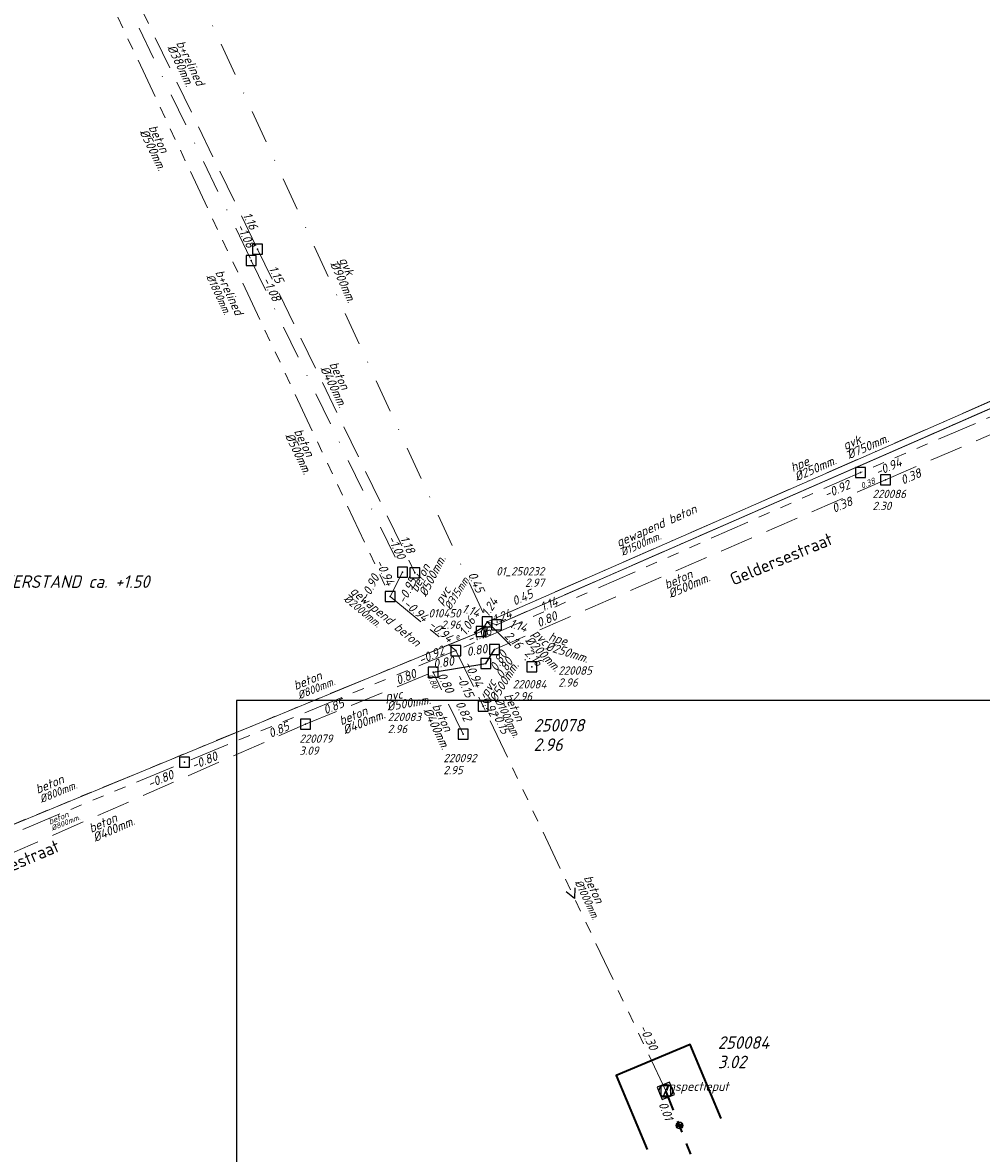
# Model space of a CAD drawing. Header units: metres. Extents: x 152202 to 157341, y 461610 to 468701.
# Tile 83 of 238: x 154140 to 154283, y 463697 to 463867. Entities that reach past the tile are written whole.
import ezdxf
from ezdxf.enums import TextEntityAlignment as Align
from ezdxf.lldxf.tags import DXFTag

# ---------------------------------------------------------------- set-up
doc = ezdxf.new("R2010")
doc.units = ezdxf.units.M
doc.header["$PDMODE"] = 64
doc.header["$PDSIZE"] = 1.5
for name, pattern in [('RI-GWA', [18.45, 6, -1.8, 1.75, -1.8, 1.75, -1.8, 1.75, -1.8]), ('RI-HWA', [7.4, 5, -2.4]), ('RI-VWA', [11, 5, -3, 0, -3])]:
    doc.linetypes.add(name, pattern=pattern)
doc.layers.get('0').update_dxf_attribs({"linetype": 'CONTINUOUS'})
doc.layers.get('DEFPOINTS').update_dxf_attribs({"linetype": 'CONTINUOUS'})
for name, color, linetype, lineweight in [('B-OI-RI-GWA-MATERIAAL-T18', 10, 'CONTINUOUS', 18), ('B-OI-RI-GWA-PUTDEKSELHOOGTE-T25', 10, 'CONTINUOUS', 25), ('B-OI-RI-GWA_BOB-T18', 10, 'CONTINUOUS', 18), ('B-OI-RI-GWA_DIAMETER-T18', 10, 'CONTINUOUS', 18), ('B-OI-RI-GWA_PUTNUMMER-T18', 10, 'CONTINUOUS', 18), ('B-OI-RI-GWA_PUTNUMMER-T25', 10, 'CONTINUOUS', 18), ('B-OI-RI-GWA_RIOOLPUT-S', 10, 'CONTINUOUS', 25), ('B-OI-RI-GWA_TRANSPORTLEIDING-G', 10, 'RI-GWA', 18), ('B-OI-RI-GWA_TRANSPORTLEIDING_BETON_1000-G', 10, 'RI-GWA', 18), ('B-OI-RI-GWA_TRANSPORTLEIDING_BETON_1500-G', 10, 'RI-GWA', 18), ('B-OI-RI-GWA_TRANSPORTLEIDING_BETON_1800-G', 10, 'RI-GWA', 18), ('B-OI-RI-GWA_TRANSPORTLEIDING_BETON_2000-G', 10, 'RI-GWA', 18), ('B-OI-RI-GWA_TRANSPORTLEIDING_BETON_800-G', 10, 'RI-GWA', 18), ('B-OI-RI-GWA_TRANSPORTLEIDING_PVC_315-G', 10, 'RI-GWA', 18), ('B-OI-RI-HWA-BOB-T18', 150, 'CONTINUOUS', 18), ('B-OI-RI-HWA-MATERIAAL-T18', 150, 'CONTINUOUS', 18), ('B-OI-RI-HWA-PUTDEKSELHOOGTE-T25', 150, 'CONTINUOUS', 25), ('B-OI-RI-HWA-PUTNUMMER-T25', 150, 'CONTINUOUS', 25), ('B-OI-RI-HWA_DIAMETER-T18', 150, 'CONTINUOUS', 18), ('B-OI-RI-HWA_RIOOLPUT-S', 150, 'CONTINUOUS', 25), ('B-OI-RI-HWA_TRANSPORTLEIDING-G', 150, 'RI-HWA', 18), ('B-OI-RI-HWA_TRANSPORTLEIDING_BETON_400-G', 150, 'RI-HWA', 18), ('B-OI-RI-HWA_TRANSPORTLEIDING_BETON_500-G', 150, 'RI-HWA', 18), ('B-OI-RI-PERSLEIDING-G', 210, 'RI-PERS', 18), ('B-OI-RI-PERSLEIDING_250-G', 210, 'RI-PERS', 18), ('B-OI-RI-STROOMRICHTING-S', 252, 'CONTINUOUS', 25), ('B-OI-RI-VWA-BOB-T18', 34, 'CONTINUOUS', 18), ('B-OI-RI-VWA-DIAMETER-T18', 34, 'CONTINUOUS', 18), ('B-OI-RI-VWA-MATERIAAL-T18', 34, 'CONTINUOUS', 18), ('B-OI-RI-VWA_TRANSPORTLEIDING-G', 34, 'RI-VWA', 18), ('B-OI-RI-VWA_TRANSPORTLEIDING_BETON_500-G', 34, 'RI-VWA', 18), ('B-OI-RI-VWA_TRANSPORTLEIDING_GVK_750-G', 34, 'RI-VWA', 18), ('B-OI-RI-VWA_TRANSPORTLEIDING_GVK_900-G', 34, 'RI-VWA', 18), ('B-OI-RI-VWA_TRANSPORTLEIDING_PVC_200-G', 34, 'RI-VWA', 18), ('B-RO-OG-TOPOGRAFIE-T18', 2, 'CONTINUOUS', 18), ('N-OI-RI-GWA-PUTDEKSELHOOGTE-T25', 14, 'CONTINUOUS', 25), ('N-OI-RI-GWA_BOB-T18', 14, 'CONTINUOUS', 18), ('N-OI-RI-GWA_PUTNUMMER-T18', 14, 'CONTINUOUS', 18), ('N-OI-RI-GWA_RIOOLPUT-S', 14, 'CONTINUOUS', 25), ('N-OI-RI-GWA_TRANSPORTLEIDING-G', 14, 'RI-GWA', 35), ('N-OI-RI-VRIJVERVAL_HULPSTUK-S', 210, 'CONTINUOUS', 25), ('N-OI-WH-T25', 2, 'CONTINUOUS', 25), ('N-RO-KG-GRENS_WERK-G', 7, 'XX-WERKGRENS', 35)]:
    doc.layers.add(name, color=color, linetype=linetype, lineweight=lineweight)
for name, color, linetype in [('gemengd', 10, 'CONTINUOUS'), ('gs dwa', 34, 'CONTINUOUS'), ('gs rwa', 150, 'CONTINUOUS')]:
    doc.layers.add(name, color=color, linetype=linetype)
doc.styles.add('NLCS-ISO-M200-T18', font='NLCS-ISO.ttf', dxfattribs={"height": 360})
doc.styles.add('NLCS-ISO-M500-T18_CURSIEF', font='NLCS-ISO.ttf', dxfattribs={"oblique": 15, "height": 0.9})
doc.styles.add('NLCS-ISO-M500-T25_CURSIEF', font='NLCS-ISO.ttf', dxfattribs={"oblique": 15, "height": 1.25})
doc.styles.add('NLCS-ISO-M750-T18_CURSIEF', font='NLCS-ISO.ttf', dxfattribs={"oblique": 15, "height": 1.35})
doc.styles.add('NLCS-ISO-M750-T25_CURSIEF', font='NLCS-ISO.ttf', dxfattribs={"oblique": 15, "height": 1.875})
tags = doc.linetypes.add('RI-PERS', pattern='A,7,-2,["P",Standard,S=1.8,R=0,X=-0.5,Y=-0.9],-2,7,-2,[102,NLCS.SHX,S=1,R=180,X=0,Y=0],-2', length=22).pattern_tags.tags
tags[6] = DXFTag(74, 10)
doc.linetypes.add('XX-WERKGRENS', pattern='A,0,[137,NLCS.SHX,S=0.1,R=0,X=-1.1,Y=-1.35],-6', length=6)

# ---------------------------------------------------------------- blocks, each defined once
blk = doc.blocks.new('ACMAP_ANN_TEMPLATE_gwa-nap-r')
at = {"style": 'NLCS-ISO-M750-T18_CURSIEF', "oblique": 15}
blk.add_attdef('gwa-nap-r', (-5.6, 0.2), '', height=1.35, dxfattribs=at)
blk = doc.blocks.new('ACMAP_ANN_TEMPLATE_gwa-puth')
at = {"style": 'NLCS-ISO-M750-T25_CURSIEF', "oblique": 15}
blk.add_attdef('gwa-puth', (3, -5), '', height=1.88, dxfattribs=at)
blk = doc.blocks.new('ACMAP_ANN_TEMPLATE_gwa-putnr')
at = {"style": 'NLCS-ISO-M750-T25_CURSIEF', "oblique": 15}
blk.add_attdef('gwa-putnr', (3, -2.1), '', height=1.88, dxfattribs=at)
blk = doc.blocks.new('ACMAP_ANN_TEMPLATE_type knoop')
at = {"layer": 'DEFPOINTS', "style": 'NLCS-ISO-M750-T18_CURSIEF', "oblique": 15}
blk.add_attdef('type_knoop', (0, 0), '', height=1.35, dxfattribs=at)
blk = doc.blocks.new('ACMAP_ANN_TEMPLATE_gwa-nap-l')
at = {"style": 'NLCS-ISO-M750-T18_CURSIEF', "oblique": 15}
blk.add_attdef('gwa-nap-l', (2.3, 0.2), '', height=1.35, dxfattribs=at)
blk = doc.blocks.new('SRI-HULP')
h = blk.add_hatch(color=256)
h.dxf.hatch_style = 1
h.paths.add_polyline_path([(-0.71, 0.71, 0.198912), (-1, 0, 0.198912), (-0.71, -0.71), (0, 0)])
h = blk.add_hatch(color=256)
h.dxf.hatch_style = 1
h.paths.add_polyline_path([(1, 0, 0.198912), (0.71, 0.71), (0, 0), (0.71, -0.71, 0.198912)])
for p, q in [((-0.71, 0.71), (0.71, -0.71)), ((-0.71, -0.71), (0.71, 0.71))]:
    blk.add_line(p, q)
blk.add_circle((0, 0), 1)
blk = doc.blocks.new('B-SRI-PUT_GWA-SO')
blk.add_line((-1.41, -1.41), (1.41, 1.41))
at = {"lineweight": -3, "flags": 128}
blk.add_lwpolyline([(2, -2), (2, 2), (-2, 2), (-2, -2)], close=True, dxfattribs=at)
at = {"lineweight": -3}
blk.add_circle((0, 0), 2, dxfattribs=at)
blk = doc.blocks.new('ACMAP_ANN_TEMPLATE_hwa-diam')
at = {"style": 'NLCS-ISO-M750-T18_CURSIEF', "oblique": 15}
blk.add_attdef('hwa-diam', (-3.7, -1.3), '', height=1.35, dxfattribs=at)
blk = doc.blocks.new('ACMAP_ANN_TEMPLATE_hwa-materiaal')
at = {"style": 'NLCS-ISO-M750-T18_CURSIEF', "oblique": 15}
blk.add_attdef('hwa-mat', (-3.7, 0.2), '', height=1.35, dxfattribs=at)
blk = doc.blocks.new('ACMAP_ANN_TEMPLATE_vwa-diam')
at = {"style": 'NLCS-ISO-M750-T18_CURSIEF', "oblique": 15}
blk.add_attdef('vwa-diam', (0.3, -1.3), '', height=1.35, dxfattribs=at)
blk = doc.blocks.new('ACMAP_ANN_TEMPLATE_vwa-materiaal')
at = {"style": 'NLCS-ISO-M750-T18_CURSIEF', "oblique": 15}
blk.add_attdef('vwa-mat', (0.3, 0.2), '', height=1.35, dxfattribs=at)
blk = doc.blocks.new('ACMAP_ANN_TEMPLATE_gwa-diam')
at = {"style": 'NLCS-ISO-M500-T18_CURSIEF', "oblique": 15}
blk.add_attdef('gwa-diam', (-2.2, -1.3), '', height=1.2, dxfattribs=at)
blk = doc.blocks.new('ACMAP_ANN_TEMPLATE_gwa-materiaal')
at = {"style": 'NLCS-ISO-M750-T18_CURSIEF', "oblique": 15}
blk.add_attdef('gwa-mat', (-2.2, 0.2), '', height=1.35, dxfattribs=at)
blk = doc.blocks.new('ACMAP_ANN_TEMPLATE_vwa-nap-l')
at = {"style": 'NLCS-ISO-M750-T18_CURSIEF', "oblique": 15}
blk.add_attdef('vwa-nap-l', (3.3, 0.2), '', height=1.35, dxfattribs=at)
blk = doc.blocks.new('ACMAP_ANN_TEMPLATE_vwa-nap-r')
at = {"style": 'NLCS-ISO-M750-T18_CURSIEF', "oblique": 15}
blk.add_attdef('vwa-nap-r', (-5.6, 0.2), '', height=1.35, dxfattribs=at)
blk = doc.blocks.new('ACMAP_ANN_TEMPLATE_hwa-nap-l')
at = {"style": 'NLCS-ISO-M750-T18_CURSIEF', "oblique": 15}
blk.add_attdef('hwa-nap-l', (3.3, 0.2), '', height=1.35, dxfattribs=at)
blk = doc.blocks.new('ACMAP_ANN_TEMPLATE_hwa-nap-r')
at = {"style": 'NLCS-ISO-M750-T18_CURSIEF', "oblique": 15}
blk.add_attdef('hwa-nap-r', (-5.6, 0.2), '', height=1.35, dxfattribs=at)
blk = doc.blocks.new('ACMAP_ANN_TEMPLATE_hwa-puth')
at = {"color": 0, "linetype": 'ByBlock', "style": 'NLCS-ISO-M750-T25_CURSIEF', "oblique": 15}
blk.add_attdef('hwa-puth', (-9, -6.8), '', height=1.88, dxfattribs=at)

msp = doc.modelspace()

# ---------------------------------------------------------------- linework, layer by layer
at = {"layer": 'B-OI-RI-GWA_RIOOLPUT-S', "linetype": 'Continuous'}
for p in [(154209.41, 463777.14), (154208.5, 463775.7)]:
    msp.add_point(p, dxfattribs=at)
at = {"layer": 'B-OI-RI-GWA_RIOOLPUT-S'}
for p in [(154204.69, 463772.81), (154208.8, 463764.5), (154164.1, 463756.1)]:
    msp.add_point(p, dxfattribs=at)
at = {"layer": 'B-OI-RI-GWA_RIOOLPUT-S', "transparency": 33554623}
msp.add_point((154208.8, 463764.5), dxfattribs=at)
at = {"layer": 'B-OI-RI-GWA_TRANSPORTLEIDING-G'}
msp.add_line((154236.15, 463706.86), (154208.8, 463764.5), dxfattribs=at)
at = {"layer": 'B-OI-RI-GWA_TRANSPORTLEIDING-G', "flags": 128}
for points in [[(154149.28, 463877.97), (154194.85, 463780.94)], [(154316.4, 463821.4), (154265.3, 463799.5)], [(154265.3, 463799.5), (154204.69, 463772.81)], [(154194.85, 463780.94), (154204.69, 463772.81)], [(154208.5, 463775.7), (154209.41, 463777.14)], [(154208.5, 463775.7), (154067.5, 463717.5)], [(154204.69, 463772.81), (154164.1, 463756.1)], [(154204.69, 463772.81), (154208.8, 463764.5)], [(154236.15, 463706.86), (154208.8, 463764.5)], [(154122.82, 463738.97), (154164.1, 463756.1)]]:
    msp.add_lwpolyline(points, dxfattribs=at)
at = {"layer": 'B-OI-RI-GWA_TRANSPORTLEIDING_BETON_1000-G'}
for points in [[(154204.69, 463772.81), (154208.8, 463764.5)], [(154236.15, 463706.86), (154208.8, 463764.5)]]:
    msp.add_lwpolyline(points, dxfattribs=at)
at = {"layer": 'B-OI-RI-GWA_TRANSPORTLEIDING_BETON_1500-G'}
for points in [[(154316.4, 463821.4), (154265.3, 463799.5)], [(154265.3, 463799.5), (154204.69, 463772.81)]]:
    msp.add_lwpolyline(points, dxfattribs=at)
at = {"layer": 'B-OI-RI-GWA_TRANSPORTLEIDING_BETON_1800-G'}
msp.add_lwpolyline([(154149.28, 463877.97), (154194.85, 463780.94)], dxfattribs=at)
at = {"layer": 'B-OI-RI-GWA_TRANSPORTLEIDING_BETON_2000-G'}
msp.add_lwpolyline([(154194.85, 463780.94), (154204.69, 463772.81)], dxfattribs=at)
at = {"layer": 'B-OI-RI-GWA_TRANSPORTLEIDING_BETON_800-G'}
for p in [(154204.69, 463772.81), (154122.82, 463738.97)]:
    msp.add_line(p, (154164.1, 463756.1), dxfattribs=at)
for points in [[(154204.69, 463772.81), (154164.1, 463756.1)], [(154122.82, 463738.97), (154164.1, 463756.1)]]:
    msp.add_lwpolyline(points, dxfattribs=at)
at = {"layer": 'B-OI-RI-GWA_TRANSPORTLEIDING_PVC_315-G'}
for q in [(154209.41, 463777.14), (154067.5, 463717.5)]:
    msp.add_line((154208.5, 463775.7), q, dxfattribs=at)
for points in [[(154208.5, 463775.7), (154209.41, 463777.14)], [(154208.5, 463775.7), (154067.5, 463717.5)]]:
    msp.add_lwpolyline(points, dxfattribs=at)
at = {"layer": 'B-OI-RI-HWA_RIOOLPUT-S'}
for p in [(154269.01, 463798.4), (154210.5, 463773), (154201.3, 463769.6), (154209.2, 463770.9), (154182.2, 463761.8), (154205.8, 463760.3)]:
    msp.add_point(p, dxfattribs=at)
at = {"layer": 'B-OI-RI-HWA_TRANSPORTLEIDING-G', "flags": 128}
for points in [[(154153.27, 463877.95), (154175.03, 463832.95)], [(154175.03, 463832.95), (154198.56, 463784.49)], [(154269.01, 463798.4), (154316.4, 463818.8)], [(154210.5, 463773), (154269.01, 463798.4)], [(154209.2, 463770.9), (154210.5, 463773)], [(154201.3, 463769.6), (154209.2, 463770.9)], [(154182.2, 463761.8), (154201.3, 463769.6)], [(154205.8, 463760.3), (154201.3, 463769.6)], [(154124, 463736.2), (154182.2, 463761.8)]]:
    msp.add_lwpolyline(points, dxfattribs=at)
at = {"layer": 'B-OI-RI-HWA_TRANSPORTLEIDING_BETON_400-G'}
for p, q in [((154182.2, 463761.8), (154201.3, 463769.6)), ((154205.8, 463760.3), (154201.3, 463769.6)), ((154124, 463736.2), (154182.2, 463761.8))]:
    msp.add_line(p, q, dxfattribs=at)
for points in [[(154153.27, 463877.95), (154175.03, 463832.95)], [(154175.03, 463832.95), (154198.56, 463784.49)], [(154182.2, 463761.8), (154201.3, 463769.6)], [(154205.8, 463760.3), (154201.3, 463769.6)], [(154124, 463736.2), (154182.2, 463761.8)]]:
    msp.add_lwpolyline(points, dxfattribs=at)
at = {"layer": 'B-OI-RI-HWA_TRANSPORTLEIDING_BETON_500-G'}
msp.add_line((154210.5, 463773), (154269.01, 463798.4), dxfattribs=at)
for points in [[(154269.01, 463798.4), (154316.4, 463818.8)], [(154210.5, 463773), (154269.01, 463798.4)], [(154209.2, 463770.9), (154210.5, 463773)], [(154201.3, 463769.6), (154209.2, 463770.9)]]:
    msp.add_lwpolyline(points, dxfattribs=at)
at = {"layer": 'B-OI-RI-PERSLEIDING-G'}
for p, q in [((154209.41, 463777.14), (154315.34, 463823.61)), ((154210.8, 463776.7), (154314, 463821.9)), ((154208.5, 463775.7), (154209.41, 463777.14)), ((154209.41, 463777.14), (154210.8, 463776.7)), ((154208.5, 463775.7), (154067.5, 463717.5))]:
    msp.add_line(p, q, dxfattribs=at)
at = {"layer": 'B-OI-RI-PERSLEIDING_250-G'}
for points in [[(154210.8, 463776.7), (154314, 463821.9)], [(154209.41, 463777.14), (154210.8, 463776.7)]]:
    msp.add_lwpolyline(points, dxfattribs=at)
at = {"layer": 'B-OI-RI-STROOMRICHTING-S'}
for points in [[(154207.46, 463775.52), (154208.96, 463776.42), (154208.78, 463774.68)], [(154222.51, 463737.29), (154222.47, 463735.68), (154221.21, 463736.67)]]:
    msp.add_lwpolyline(points, dxfattribs=at)
at = {"layer": 'B-OI-RI-VWA_TRANSPORTLEIDING-G', "flags": 128}
for points in [[(154160.29, 463883.83), (154209.41, 463777.14)], [(154152.45, 463876.08), (154174.08, 463831.25)], [(154174.08, 463831.25), (154196.7, 463784.56)], [(154209.41, 463777.14), (154315.34, 463823.61)], [(154210.8, 463776.7), (154314, 463821.9)], [(154196.7, 463784.56), (154194.85, 463780.94)], [(154209.41, 463777.14), (154216.1, 463770.4)], [(154209.41, 463777.14), (154210.8, 463776.7)]]:
    msp.add_lwpolyline(points, dxfattribs=at)
at = {"layer": 'B-OI-RI-VWA_TRANSPORTLEIDING_BETON_500-G'}
for points in [[(154152.45, 463876.08), (154174.08, 463831.25)], [(154174.08, 463831.25), (154196.7, 463784.56)], [(154196.7, 463784.56), (154194.85, 463780.94)]]:
    msp.add_lwpolyline(points, dxfattribs=at)
at = {"layer": 'B-OI-RI-VWA_TRANSPORTLEIDING_GVK_750-G'}
msp.add_lwpolyline([(154209.41, 463777.14), (154315.34, 463823.61)], dxfattribs=at)
at = {"layer": 'B-OI-RI-VWA_TRANSPORTLEIDING_GVK_900-G'}
msp.add_lwpolyline([(154160.29, 463883.83), (154209.41, 463777.14)], dxfattribs=at)
at = {"layer": 'B-OI-RI-VWA_TRANSPORTLEIDING_PVC_200-G'}
msp.add_lwpolyline([(154209.41, 463777.14), (154216.1, 463770.4)], dxfattribs=at)
at = {"layer": 'DEFPOINTS', "flags": 128}
msp.add_lwpolyline([(154368.925, 463765.638), (154364.495, 463765.34), (154329.355, 463765.34), (154171.855, 463765.34), (154171.855, 463588.34), (154171.855, 463526.092), (154368.925, 463526.092)], close=True, dxfattribs=at)
at = {"layer": 'gemengd'}
for p in [(154265.3, 463799.5), (154265.3, 463799.5), (154194.85, 463780.94), (154194.85, 463780.94), (154209.41, 463777.14), (154209.41, 463777.14), (154208.5, 463775.7), (154208.5, 463775.7), (154204.69, 463772.81), (154204.69, 463772.81), (154204.69, 463772.81), (154204.69, 463772.81), (154208.8, 463764.5), (154208.8, 463764.5), (154164.1, 463756.1), (154164.1, 463756.1)]:
    msp.add_point(p, dxfattribs=at)
at = {"layer": 'gs dwa'}
for p in [(154174.08, 463831.25), (154174.08, 463831.25), (154196.7, 463784.56), (154196.7, 463784.56), (154194.85, 463780.94), (154194.85, 463780.94), (154209.41, 463777.14), (154209.41, 463777.14), (154209.41, 463777.14), (154209.41, 463777.14), (154209.41, 463777.14), (154209.41, 463777.14), (154210.8, 463776.7), (154210.8, 463776.7), (154216.1, 463770.4), (154216.1, 463770.4)]:
    msp.add_point(p, dxfattribs=at)
at = {"layer": 'gs rwa'}
for p, q in [((154209.2, 463770.9), (154210.5, 463773)), ((154201.3, 463769.6), (154209.2, 463770.9))]:
    msp.add_line(p, q, dxfattribs=at)
for p in [(154175.03, 463832.95), (154175.03, 463832.95), (154269.01, 463798.4), (154269.01, 463798.4), (154198.56, 463784.49), (154198.56, 463784.49), (154210.5, 463773), (154210.5, 463773), (154201.3, 463769.6), (154201.3, 463769.6), (154209.2, 463770.9), (154209.2, 463770.9), (154182.2, 463761.8), (154182.2, 463761.8), (154205.8, 463760.3), (154205.8, 463760.3)]:
    msp.add_point(p, dxfattribs=at)
at = {"layer": 'N-OI-RI-GWA_RIOOLPUT-S'}
msp.add_point((154236.15, 463706.86), dxfattribs=at)
at = {"layer": 'N-OI-RI-GWA_TRANSPORTLEIDING-G'}
msp.add_line((154257.59, 463652.48), (154236.15, 463706.86), dxfattribs=at)
at = {"layer": 'N-RO-KG-GRENS_WERK-G', "ltscale": 0.5, "flags": 128}
msp.add_lwpolyline([(154244.425, 463702.744), (154239.772, 463713.805), (154228.711, 463709.153), (154233.363, 463698.092)], dxfattribs=at)

# ---------------------------------------------------------------- block references
at = {"layer": 'B-OI-RI-GWA-MATERIAAL-T18'}
for p, rotation, values in [((154169.397, 463827.416), 295.1570296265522, {'gwa-mat': 'b+relined'}), ((154231.166, 463789.024), 23.76659922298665, {'gwa-mat': 'gewapend beton'}), ((154190.352, 463779.998), 320.4358180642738, {'gwa-mat': 'gewapend beton'}), ((154203.959, 463781.357), 57.70938813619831, {'gwa-mat': 'pvc'}), ((154182.832, 463767.536), 22.37587514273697, {'gwa-mat': 'beton'}), ((154212.658, 463763.971), 296.3163011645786, {'gwa-mat': 'beton'}), ((154144.205, 463752.002), 22.53702915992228, {'gwa-mat': 'beton'}), ((154224.582, 463736.718), 295.3841934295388, {'gwa-mat': 'beton'})]:
    msp.add_blockref('ACMAP_ANN_TEMPLATE_gwa-materiaal', p, dxfattribs=dict(at, rotation=rotation)).add_auto_attribs(values)
at = {"layer": 'B-OI-RI-GWA-MATERIAAL-T18', "xscale": 0.6666, "yscale": 0.6666, "zscale": 0.6666, "rotation": 22.53702915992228}
msp.add_blockref('ACMAP_ANN_TEMPLATE_gwa-materiaal', (154145.334, 463747.169), dxfattribs=at).add_auto_attribs({'gwa-mat': 'beton'})
at = {"layer": 'B-OI-RI-GWA-PUTDEKSELHOOGTE-T25', "transparency": 33554623}
ref = msp.add_blockref('ACMAP_ANN_TEMPLATE_gwa-puth', (154213.335, 463762.793), dxfattribs=at)
ref.add_attrib('gwa-puth', '2.96', (154216.335, 463757.793), dxfattribs={"layer": '0', "color": 0, "linetype": 'ByBlock', "height": 1.875, "style": 'NLCS-ISO-M750-T25_CURSIEF', "oblique": 15})
at = {"layer": 'B-OI-RI-GWA_BOB-T18'}
for name, p, rotation, values in [('ACMAP_ANN_TEMPLATE_gwa-nap-l', (154265.87, 463797.807), 23.76659922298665, {'gwa-nap-l': '-0.94'}), ('ACMAP_ANN_TEMPLATE_gwa-nap-r', (154265.462, 463797.603), 23.1985905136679, {'gwa-nap-r': '-0.92'}), ('ACMAP_ANN_TEMPLATE_gwa-nap-r', (154194.85, 463780.94), 295.1570296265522, {'gwa-nap-r': '-0.94'}), ('ACMAP_ANN_TEMPLATE_gwa-nap-l', (154208.5, 463775.7), 57.70938813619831, {'gwa-nap-l': '1.24'}), ('ACMAP_ANN_TEMPLATE_gwa-nap-l', (154194.85, 463780.94), 320.4358180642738, {'gwa-nap-l': '-0.94'}), ('ACMAP_ANN_TEMPLATE_gwa-nap-l', (154208.5, 463775.7), 22.42916865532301, {'gwa-nap-l': '1.24'}), ('ACMAP_ANN_TEMPLATE_gwa-nap-r', (154204.69, 463772.81), 320.4358180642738, {'gwa-nap-r': '-0.94'}), ('ACMAP_ANN_TEMPLATE_gwa-nap-r', (154209.374, 463779.551), 57.70938813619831, {'gwa-nap-r': '1.06'}), ('ACMAP_ANN_TEMPLATE_gwa-nap-l', (154204.69, 463772.81), 22.37587514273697, {'gwa-nap-l': '-1.06'}), ('ACMAP_ANN_TEMPLATE_gwa-nap-r', (154204.69, 463772.81), 23.76659922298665, {'gwa-nap-r': '-0.92'}), ('ACMAP_ANN_TEMPLATE_gwa-nap-l', (154204.69, 463772.81), 296.3163011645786, {'gwa-nap-l': '-0.94'}), ('ACMAP_ANN_TEMPLATE_gwa-nap-r', (154206.88, 463763.853), 295.3841934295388, {'gwa-nap-r': '-0.15'}), ('ACMAP_ANN_TEMPLATE_gwa-nap-r', (154210.453, 463761.243), 296.3163011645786, {'gwa-nap-r': '-0.92'}), ('ACMAP_ANN_TEMPLATE_gwa-nap-r', (154170.714, 463756.9), 22.53702915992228, {'gwa-nap-r': '-0.80'}), ('ACMAP_ANN_TEMPLATE_gwa-nap-r', (154164.152, 463754.138), 22.37587514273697, {'gwa-nap-r': '-0.80'})]:
    msp.add_blockref(name, p, dxfattribs=dict(at, rotation=rotation)).add_auto_attribs(values)
at = {"layer": 'B-OI-RI-GWA_BOB-T18', "transparency": 33554623}
ref = msp.add_blockref('ACMAP_ANN_TEMPLATE_gwa-nap-r', (154212.231, 463758.406), dxfattribs=dict(at, rotation=295.3841934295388))
ref.add_attrib('gwa-nap-r', '-0.15', (154210.011, 463763.552), dxfattribs={"layer": '0', "color": 0, "linetype": 'ByBlock', "height": 1.35, "rotation": 295.38419, "style": 'NLCS-ISO-M750-T18_CURSIEF', "oblique": 15})
ref = msp.add_blockref('ACMAP_ANN_TEMPLATE_gwa-nap-l', (154230.942, 463718.363), dxfattribs=dict(at, rotation=295.3841934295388))
ref.add_attrib('gwa-nap-l', '-0.30', (154232.109, 463716.371), dxfattribs={"layer": '0', "color": 0, "linetype": 'ByBlock', "height": 1.35, "rotation": 295.38419, "style": 'NLCS-ISO-M750-T18_CURSIEF', "oblique": 15})
at = {"layer": 'B-OI-RI-GWA_DIAMETER-T18'}
for p, rotation, values in [((154169.397, 463827.416), 295.1570296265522, {'gwa-diam': '%%c1800mm.'}), ((154231.166, 463789.024), 23.76659922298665, {'gwa-diam': '%%c1500mm.'}), ((154203.959, 463781.357), 57.70938813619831, {'gwa-diam': '%%c315mm.'}), ((154190.352, 463779.998), 320.4358180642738, {'gwa-diam': '%%c2000mm.'}), ((154182.832, 463767.536), 22.37587514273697, {'gwa-diam': '%%c800mm.'}), ((154212.658, 463763.971), 296.3163011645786, {'gwa-diam': '%%c1000mm.'}), ((154144.205, 463752.002), 22.53702915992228, {'gwa-diam': '%%c800mm.'}), ((154224.582, 463736.718), 295.3841934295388, {'gwa-diam': '%%c1000mm.'})]:
    msp.add_blockref('ACMAP_ANN_TEMPLATE_gwa-diam', p, dxfattribs=dict(at, rotation=rotation)).add_auto_attribs(values)
at = {"layer": 'B-OI-RI-GWA_DIAMETER-T18', "xscale": 0.6666, "yscale": 0.6666, "zscale": 0.6666, "rotation": 22.53702915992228}
msp.add_blockref('ACMAP_ANN_TEMPLATE_gwa-diam', (154145.334, 463747.169), dxfattribs=at).add_auto_attribs({'gwa-diam': '%%c800mm.'})
at = {"layer": 'B-OI-RI-GWA_PUTNUMMER-T18', "transparency": 33554623}
ref = msp.add_blockref('ACMAP_ANN_TEMPLATE_gwa-putnr', (154213.335, 463762.793), dxfattribs=at)
ref.add_attrib('gwa-putnr', '250078', (154216.335, 463760.693), dxfattribs={"layer": '0', "color": 0, "linetype": 'ByBlock', "height": 1.875, "style": 'NLCS-ISO-M750-T25_CURSIEF', "oblique": 15})
at = {"layer": 'B-OI-RI-HWA-BOB-T18'}
for name, p, rotation, values in [('ACMAP_ANN_TEMPLATE_hwa-nap-r', (154175.03, 463832.95), 295.8063468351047, {'hwa-nap-r': '1.16'}), ('ACMAP_ANN_TEMPLATE_hwa-nap-l', (154175.03, 463832.95), 295.8991277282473, {'hwa-nap-l': '1.15'}), ('ACMAP_ANN_TEMPLATE_hwa-nap-l', (154268.684, 463796.177), 23.29045499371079, {'hwa-nap-l': '0.38'}), ('ACMAP_ANN_TEMPLATE_hwa-nap-r', (154266.568, 463795.472), 23.46633136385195, {'hwa-nap-r': '0.38'}), ('ACMAP_ANN_TEMPLATE_hwa-nap-r', (154198.56, 463784.49), 295.8991277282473, {'hwa-nap-r': '1.18'}), ('ACMAP_ANN_TEMPLATE_hwa-nap-l', (154214.201, 463774.77), 23.46633136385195, {'hwa-nap-l': '0.80'}), ('ACMAP_ANN_TEMPLATE_hwa-nap-l', (154203.199, 463771.233), 9.344671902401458, {'hwa-nap-l': '0.80'}), ('ACMAP_ANN_TEMPLATE_hwa-nap-r', (154206.987, 463770.844), 9.344671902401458, {'hwa-nap-r': '0.80'}), ('ACMAP_ANN_TEMPLATE_hwa-nap-l', (154209.266, 463766.708), 58.24051991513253, {'hwa-nap-l': '0.80'}), ('ACMAP_ANN_TEMPLATE_hwa-nap-r', (154214.826, 463773.181), 58.24051991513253, {'hwa-nap-r': '0.80'}), ('ACMAP_ANN_TEMPLATE_hwa-nap-r', (154201.3, 463769.6), 22.21397322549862, {'hwa-nap-r': '0.80'}), ('ACMAP_ANN_TEMPLATE_hwa-nap-r', (154204.175, 463764.013), 295.8209919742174, {'hwa-nap-r': '0.80'}), ('ACMAP_ANN_TEMPLATE_hwa-nap-l', (154182.2, 463761.8), 22.21397322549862, {'hwa-nap-l': '0.85'}), ('ACMAP_ANN_TEMPLATE_hwa-nap-l', (154202.993, 463767.765), 295.8209919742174, {'hwa-nap-l': '0.82'}), ('ACMAP_ANN_TEMPLATE_hwa-nap-r', (154182.2, 463761.8), 23.74289587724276, {'hwa-nap-r': '0.85'})]:
    msp.add_blockref(name, p, dxfattribs=dict(at, rotation=rotation)).add_auto_attribs(values)
ref = msp.add_blockref('ACMAP_ANN_TEMPLATE_hwa-nap-r', (154269.01, 463798.4), dxfattribs=dict(at, xscale=0.6666000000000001, yscale=0.66666, zscale=0.6666000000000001, rotation=23.46633136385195))
ref.add_attrib('hwa-nap-r', '0.38', (154265.533, 463797.036), dxfattribs={"layer": '0', "height": 0.9, "rotation": 23.46822, "style": 'NLCS-ISO-M750-T18_CURSIEF', "oblique": 15.00263, "width": 0.999939})
ref = msp.add_blockref('ACMAP_ANN_TEMPLATE_hwa-nap-r', (154201.837, 463765.627), dxfattribs=dict(at, xscale=0.6666, yscale=0.66666, zscale=0.6666, rotation=295.8209919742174))
ref.add_attrib('hwa-nap-r', '0.80', (154200.331, 463769.046), dxfattribs={"layer": '0', "height": 0.8999, "rotation": 295.81897, "style": 'NLCS-ISO-M750-T18_CURSIEF', "oblique": 14.99703, "width": 1.000056})
at = {"layer": 'B-OI-RI-HWA-MATERIAAL-T18'}
for p, rotation, values in [((154164.231, 463860.417), 295.8063468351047, {'hwa-mat': 'b+relined'}), ((154187.159, 463812.305), 295.8991277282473, {'hwa-mat': 'beton'}), ((154239.728, 463783.309), 23.46633136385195, {'hwa-mat': 'beton'}), ((154211.555, 463768.804), 58.24051991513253, {'hwa-mat': 'pvc'}), ((154197.935, 463765.648), 9.344671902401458, {'hwa-mat': 'pvc'}), ((154191.048, 463762.828), 22.21397322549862, {'hwa-mat': 'beton'}), ((154202.558, 463761.087), 295.8209919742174, {'hwa-mat': 'beton'}), ((154153.577, 463746.796), 23.74289587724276, {'hwa-mat': 'beton'})]:
    msp.add_blockref('ACMAP_ANN_TEMPLATE_hwa-materiaal', p, dxfattribs=dict(at, rotation=rotation)).add_auto_attribs(values)
at = {"layer": 'B-OI-RI-HWA-PUTDEKSELHOOGTE-T25'}
ref = msp.add_blockref('ACMAP_ANN_TEMPLATE_hwa-puth', (154273.072, 463798.4), dxfattribs=dict(at, xscale=0.6666, yscale=0.6666, zscale=0.6666))
ref.add_attrib('hwa-puth', '2.30', (154267.073, 463793.867), dxfattribs={"layer": '0', "height": 1.2499, "style": 'NLCS-ISO-M750-T25_CURSIEF', "oblique": 15})
ref = msp.add_blockref('ACMAP_ANN_TEMPLATE_hwa-puth', (154226.045, 463771.945), dxfattribs=dict(at, xscale=0.6666, yscale=0.6666, zscale=0.6666))
ref.add_attrib('hwa-puth', '2.96', (154220.046, 463767.412), dxfattribs={"layer": '0', "height": 1.2499, "style": 'NLCS-ISO-M750-T25_CURSIEF', "oblique": 15})
ref = msp.add_blockref('ACMAP_ANN_TEMPLATE_hwa-puth', (154219.213, 463769.885), dxfattribs=dict(at, xscale=0.6666, yscale=0.6666, zscale=0.6666))
ref.add_attrib('hwa-puth', '2.96', (154213.214, 463765.352), dxfattribs={"layer": '0', "height": 1.2499, "style": 'NLCS-ISO-M750-T25_CURSIEF', "oblique": 15})
ref = msp.add_blockref('ACMAP_ANN_TEMPLATE_hwa-puth', (154200.505, 463764.991), dxfattribs=dict(at, xscale=0.6666, yscale=0.6666, zscale=0.6666))
ref.add_attrib('hwa-puth', '2.96', (154194.506, 463760.458), dxfattribs={"layer": '0', "height": 1.2499, "style": 'NLCS-ISO-M750-T25_CURSIEF', "oblique": 15})
ref = msp.add_blockref('ACMAP_ANN_TEMPLATE_hwa-puth', (154187.271, 463761.735), dxfattribs=dict(at, xscale=0.6666, yscale=0.6666, zscale=0.6666))
ref.add_attrib('hwa-puth', '3.09', (154181.272, 463757.202), dxfattribs={"layer": '0', "height": 1.2499, "style": 'NLCS-ISO-M750-T25_CURSIEF', "oblique": 15})
ref = msp.add_blockref('ACMAP_ANN_TEMPLATE_hwa-puth', (154208.828, 463758.824), dxfattribs=dict(at, xscale=0.6666, yscale=0.6666, zscale=0.6666))
ref.add_attrib('hwa-puth', '2.95', (154202.828, 463754.292), dxfattribs={"layer": '0', "height": 1.2499, "style": 'NLCS-ISO-M750-T25_CURSIEF', "oblique": 15})
at = {"layer": 'B-OI-RI-HWA_DIAMETER-T18'}
for p, rotation, values in [((154164.231, 463860.417), 295.8063468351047, {'hwa-diam': '%%c380mm.'}), ((154187.159, 463812.305), 295.8991277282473, {'hwa-diam': '%%c400mm.'}), ((154239.728, 463783.309), 23.46633136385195, {'hwa-diam': '%%c500mm.'}), ((154211.555, 463768.804), 58.24051991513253, {'hwa-diam': '%%c500mm.'}), ((154197.935, 463765.648), 9.344671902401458, {'hwa-diam': '%%c500mm.'}), ((154191.048, 463762.828), 22.21397322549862, {'hwa-diam': '%%c400mm.'}), ((154202.558, 463761.087), 295.8209919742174, {'hwa-diam': '%%c400mm.'}), ((154153.577, 463746.796), 23.74289587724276, {'hwa-diam': '%%c400mm.'})]:
    msp.add_blockref('ACMAP_ANN_TEMPLATE_hwa-diam', p, dxfattribs=dict(at, rotation=rotation)).add_auto_attribs(values)
at = {"layer": 'B-OI-RI-VWA-BOB-T18'}
for name, p, rotation, values in [('ACMAP_ANN_TEMPLATE_vwa-nap-r', (154174.08, 463831.25), 295.7568167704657, {'vwa-nap-r': '-1.08'}), ('ACMAP_ANN_TEMPLATE_vwa-nap-l', (154174.08, 463831.25), 295.8488912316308, {'vwa-nap-l': '-1.08'}), ('ACMAP_ANN_TEMPLATE_vwa-nap-r', (154196.7, 463784.56), 295.8488912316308, {'vwa-nap-r': '-1.00'}), ('ACMAP_ANN_TEMPLATE_vwa-nap-r', (154194.235, 463785.129), 62.93070855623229, {'vwa-nap-r': '-0.90'}), ('ACMAP_ANN_TEMPLATE_vwa-nap-l', (154195.76, 463776.695), 62.93070855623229, {'vwa-nap-l': '-0.95'}), ('ACMAP_ANN_TEMPLATE_vwa-nap-r', (154208.646, 463779.06), 294.7213094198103, {'vwa-nap-r': '0.45'}), ('ACMAP_ANN_TEMPLATE_vwa-nap-l', (154210.55, 463778.029), 23.68638505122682, {'vwa-nap-l': '0.45'}), ('ACMAP_ANN_TEMPLATE_vwa-nap-l', (154214.768, 463777.137), 23.65267343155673, {'vwa-nap-l': '1.14'}), ('ACMAP_ANN_TEMPLATE_vwa-nap-r', (154210.8, 463776.7), 342.4349853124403, {'vwa-nap-r': '1.14'}), ('ACMAP_ANN_TEMPLATE_vwa-nap-l', (154209.41, 463777.14), 342.4349853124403, {'vwa-nap-l': '1.14'}), ('ACMAP_ANN_TEMPLATE_vwa-nap-l', (154209.41, 463777.14), 314.786688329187, {'vwa-nap-l': '2.16'}), ('ACMAP_ANN_TEMPLATE_vwa-nap-r', (154218.702, 463768.226), 314.786688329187, {'vwa-nap-r': '2.16'})]:
    msp.add_blockref(name, p, dxfattribs=dict(at, rotation=rotation)).add_auto_attribs(values)
at = {"layer": 'B-OI-RI-VWA-DIAMETER-T18'}
for p, rotation, values in [((154158.353, 463851.375), 295.7568167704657, {'vwa-diam': '%%c500mm.'}), ((154186.89, 463831.583), 294.7213094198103, {'vwa-diam': '%%c900mm.'}), ((154180.128, 463805.86), 295.8488912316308, {'vwa-diam': '%%c500mm.'}), ((154262.803, 463802.541), 23.68638505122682, {'vwa-diam': '%%c750mm.'}), ((154254.968, 463799.249), 23.65267343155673, {'vwa-diam': '%%c250mm.'}), ((154198.962, 463781.096), 62.93070855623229, {'vwa-diam': '%%c500mm.'}), ((154215.681, 463775.351), 314.786688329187, {'vwa-diam': '%%c200mm.'}), ((154218.129, 463774.279), 342.4349853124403, {'vwa-diam': '%%c250mm.'})]:
    msp.add_blockref('ACMAP_ANN_TEMPLATE_vwa-diam', p, dxfattribs=dict(at, rotation=rotation)).add_auto_attribs(values)
at = {"layer": 'B-OI-RI-VWA-MATERIAAL-T18'}
for p, rotation, values in [((154158.353, 463851.375), 295.7568167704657, {'vwa-mat': 'beton'}), ((154186.89, 463831.583), 294.7213094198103, {'vwa-mat': 'gvk'}), ((154180.128, 463805.86), 295.8488912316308, {'vwa-mat': 'beton'}), ((154262.803, 463802.541), 23.68638505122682, {'vwa-mat': 'gvk'}), ((154254.968, 463799.249), 23.65267343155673, {'vwa-mat': 'hpe'}), ((154198.962, 463781.096), 62.93070855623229, {'vwa-mat': 'beton'}), ((154215.681, 463775.351), 314.786688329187, {'vwa-mat': 'pvc'}), ((154218.129, 463774.279), 342.4349853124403, {'vwa-mat': 'hpe'})]:
    msp.add_blockref('ACMAP_ANN_TEMPLATE_vwa-materiaal', p, dxfattribs=dict(at, rotation=rotation)).add_auto_attribs(values)
at = {"layer": 'DEFPOINTS'}
msp.add_blockref('ACMAP_ANN_TEMPLATE_type knoop', (154236.15, 463706.86), dxfattribs=at).add_auto_attribs({'type_knoop': 'inspectieput'})
at = {"layer": 'N-OI-RI-GWA-PUTDEKSELHOOGTE-T25'}
msp.add_blockref('ACMAP_ANN_TEMPLATE_gwa-puth', (154240.925, 463715.253), dxfattribs=at).add_auto_attribs({'gwa-puth': '3.02'})
at = {"layer": 'N-OI-RI-GWA_BOB-T18', "rotation": 291.5174629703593}
msp.add_blockref('ACMAP_ANN_TEMPLATE_gwa-nap-r', (154236.897, 463699.62), dxfattribs=at).add_auto_attribs({'gwa-nap-r': '0.01'})
at = {"layer": 'N-OI-RI-GWA_PUTNUMMER-T18'}
msp.add_blockref('ACMAP_ANN_TEMPLATE_gwa-putnr', (154240.925, 463715.253), dxfattribs=at).add_auto_attribs({'gwa-putnr': '250084'})
at = {"layer": 'N-OI-RI-GWA_RIOOLPUT-S', "xscale": 0.4999999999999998, "yscale": 0.4999999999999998, "zscale": 0.4999999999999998, "rotation": 21.48016052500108}
msp.add_blockref('B-SRI-PUT_GWA-SO', (154236.15, 463706.86), dxfattribs=at)
at = {"layer": 'N-OI-RI-VRIJVERVAL_HULPSTUK-S', "xscale": 0.5, "yscale": 0.5, "zscale": 0.5}
msp.add_blockref('SRI-HULP', (154238.188, 463701.688), dxfattribs=at)

# ---------------------------------------------------------------- texts
at = {"layer": 'B-OI-RI-GWA-PUTDEKSELHOOGTE-T25', "linetype": 'ByBlock', "style": 'NLCS-ISO-M500-T25_CURSIEF', "oblique": 15}
for s, p in [('2.97', (154217.935, 463782.367)), ('2.96', (154205.411, 463776.077))]:
    msp.add_text(s, height=1.25, dxfattribs=at).set_placement(p, align=Align.RIGHT)
at = {"layer": 'B-OI-RI-GWA_BOB-T18', "linetype": 'ByBlock', "style": 'NLCS-ISO-M500-T18_CURSIEF', "oblique": 15}
msp.add_text('e', height=0.9, rotation=22.42917, dxfattribs=at).set_placement((154204.776, 463774.362))
at = {"layer": 'B-OI-RI-GWA_PUTNUMMER-T25', "linetype": 'ByBlock', "style": 'NLCS-ISO-M500-T25_CURSIEF', "oblique": 15}
for s, p in [('01_250232', (154217.935, 463784.076)), ('010450', (154205.411, 463777.786))]:
    msp.add_text(s, height=1.25, dxfattribs=at).set_placement(p, align=Align.RIGHT)
at = {"layer": 'B-OI-RI-HWA-PUTNUMMER-T25', "style": 'NLCS-ISO-M500-T18_CURSIEF', "oblique": 15}
for s, p in [('220086', (154267.073, 463795.667)), ('220085', (154220.046, 463769.212)), ('220084', (154213.214, 463767.152)), ('220083', (154194.506, 463762.258)), ('220079', (154181.272, 463759.002)), ('220092', (154202.828, 463756.091))]:
    msp.add_text(s, height=1.2499, dxfattribs=at).set_placement(p)
at = {"layer": 'B-RO-OG-TOPOGRAFIE-T18', "style": 'NLCS-ISO-M200-T18'}
for rotation, p in [(22.6, (154253.436, 463786.558)), (23.2, (154137.686, 463740.479))]:
    msp.add_text('Geldersestraat', height=1.875, rotation=rotation, dxfattribs=at).set_placement(p, align=Align.MIDDLE)
at = {"layer": 'N-OI-WH-T25', "style": 'NLCS-ISO-M500-T18_CURSIEF', "oblique": 15}
msp.add_text('HOOGST GEMETEN GRONDWATERSTAND ca. +1.50', height=1.875, dxfattribs=at).set_placement((154131.606, 463781.652), align=Align.BOTTOM_CENTER)

doc.saveas('drawing.dxf')
